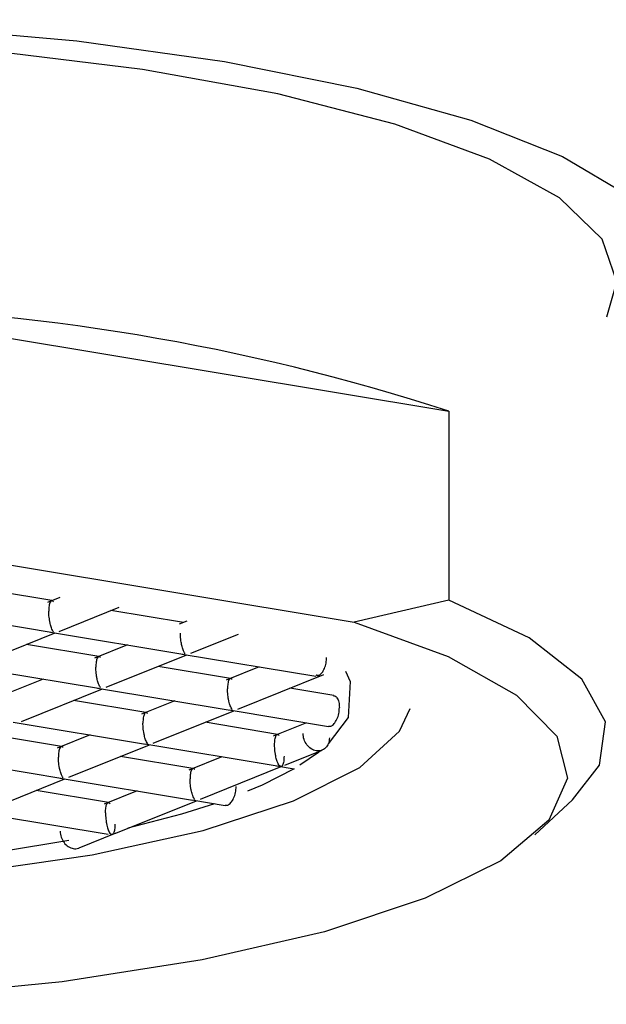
# Model space of a CAD drawing. Header units: millimetres. Extents: x 4201.644 to 4201.689, y 1913.656 to 1913.809.
# Tile 4 of 7: x 4201.671 to 4201.678, y 1913.704 to 1913.717. Entities that reach past the tile are written whole.
import ezdxf

# ---------------------------------------------------------------- set-up
doc = ezdxf.new("R2010")
doc.units = ezdxf.units.MM
doc.layers.add('SANINDUSA', color=3, linetype='Continuous')

msp = doc.modelspace()

# ---------------------------------------------------------------- linework, layer by layer
at = {"layer": 'SANINDUSA'}
for p, q in [((4201.6680585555, 1913.713032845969), (4201.676128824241, 1913.711691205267)), ((4201.676128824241, 1913.711691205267), (4201.676128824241, 1913.709276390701)), ((4201.669271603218, 1913.709933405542), (4201.674915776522, 1913.708995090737)), ((4201.671051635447, 1913.709268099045), (4201.670126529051, 1913.709421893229)), ((4201.671154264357, 1913.709309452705), (4201.670996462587, 1913.709245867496)), ((4201.676128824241, 1913.709276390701), (4201.674915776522, 1913.708995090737)), ((4201.669353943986, 1913.709144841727), (4201.671046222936, 1913.708863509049)), ((4201.671145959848, 1913.7088748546), (4201.671912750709, 1913.709183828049)), ((4201.672734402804, 1913.70898834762), (4201.671809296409, 1913.709142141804)), ((4201.672779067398, 1913.709006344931), (4201.672679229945, 1913.708966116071)), ((4201.670065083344, 1913.70843932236), (4201.671096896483, 1913.708855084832)), ((4201.671036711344, 1913.708865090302), (4201.672728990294, 1913.708583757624)), ((4201.672828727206, 1913.708595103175), (4201.673438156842, 1913.70884066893)), ((4201.671653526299, 1913.70855281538), (4201.670728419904, 1913.708706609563)), ((4201.672022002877, 1913.708701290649), (4201.67159835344, 1913.70853058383)), ((4201.671747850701, 1913.708159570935), (4201.67277966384, 1913.708575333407)), ((4201.672719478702, 1913.708585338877), (4201.674428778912, 1913.708301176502)), ((4201.669955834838, 1913.708429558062), (4201.671648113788, 1913.708148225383)), ((4201.673336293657, 1913.708273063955), (4201.672411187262, 1913.708426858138)), ((4201.673704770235, 1913.708421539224), (4201.673281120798, 1913.708250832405)), ((4201.670941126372, 1913.708265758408), (4201.670517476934, 1913.70809505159)), ((4201.673430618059, 1913.70787981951), (4201.674528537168, 1913.708322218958)), ((4201.674433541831, 1913.708317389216), (4201.67446853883, 1913.708311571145)), ((4201.67443980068, 1913.708308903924), (4201.674433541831, 1913.708317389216)), ((4201.67446853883, 1913.708311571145), (4201.67443980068, 1913.708308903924)), ((4201.674446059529, 1913.708302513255), (4201.67443980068, 1913.708308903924)), ((4201.67446853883, 1913.708311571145), (4201.674446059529, 1913.708302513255)), ((4201.670666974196, 1913.707724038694), (4201.671698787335, 1913.708139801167)), ((4201.671638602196, 1913.708149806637), (4201.673330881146, 1913.707868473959)), ((4201.674656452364, 1913.708053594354), (4201.67409395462, 1913.708147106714)), ((4201.672255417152, 1913.707837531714), (4201.671330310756, 1913.707991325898)), ((4201.67262389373, 1913.707986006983), (4201.672200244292, 1913.707815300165)), ((4201.673321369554, 1913.707870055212), (4201.674590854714, 1913.707659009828)), ((4201.672349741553, 1913.707444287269), (4201.673381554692, 1913.707860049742)), ((4201.670557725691, 1913.707714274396), (4201.672250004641, 1913.707432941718)), ((4201.673938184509, 1913.707557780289), (4201.673013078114, 1913.707711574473)), ((4201.674306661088, 1913.707706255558), (4201.67388301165, 1913.70753554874)), ((4201.671174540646, 1913.707401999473), (4201.670249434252, 1913.707555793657)), ((4201.671543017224, 1913.707550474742), (4201.671119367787, 1913.707379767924)), ((4201.671268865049, 1913.707008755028), (4201.672300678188, 1913.707424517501)), ((4201.672240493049, 1913.707434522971), (4201.673932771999, 1913.707153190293)), ((4201.669476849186, 1913.707278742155), (4201.671169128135, 1913.706997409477)), ((4201.672857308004, 1913.707122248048), (4201.671932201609, 1913.707276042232)), ((4201.673225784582, 1913.707270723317), (4201.672802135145, 1913.707100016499)), ((4201.674032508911, 1913.707164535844), (4201.674508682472, 1913.70735640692)), ((4201.672951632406, 1913.706729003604), (4201.673983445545, 1913.707144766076)), ((4201.673923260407, 1913.707154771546), (4201.67415057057, 1913.7071169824)), ((4201.670187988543, 1913.706573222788), (4201.671219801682, 1913.70698898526)), ((4201.671159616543, 1913.70699899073), (4201.672851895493, 1913.706717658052)), ((4201.671776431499, 1913.706686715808), (4201.670851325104, 1913.706840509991)), ((4201.672144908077, 1913.706835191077), (4201.671721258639, 1913.706664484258)), ((4201.671870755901, 1913.706293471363), (4201.67290256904, 1913.706709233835)), ((4201.672842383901, 1913.706719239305), (4201.673270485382, 1913.706648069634)), ((4201.677228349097, 1913.706271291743), (4201.677710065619, 1913.706719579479)), ((4201.670078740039, 1913.70656345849), (4201.671771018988, 1913.706282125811)), ((4201.671400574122, 1913.706104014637), (4201.671876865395, 1913.706295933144)), ((4201.671272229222, 1913.706198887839), (4201.670423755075, 1913.706058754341))]:
    msp.add_line(p, q, dxfattribs=at)
at = {"layer": 'SANINDUSA', "flags": 128}
for points in [[(4201.654148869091, 1913.712053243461), (4201.653853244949, 1913.712254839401), (4201.653326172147, 1913.712793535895), (4201.653148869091, 1913.713347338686), (4201.653326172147, 1913.713901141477), (4201.653853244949, 1913.714439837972), (4201.654715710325, 1913.714948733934), (4201.655890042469, 1913.715413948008), (4201.65734420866, 1913.715822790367), (4201.659038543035, 1913.716164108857), (4201.66092682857, 1913.716428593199), (4201.662957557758, 1913.716609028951), (4201.6650753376, 1913.716700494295), (4201.667222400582, 1913.716700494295), (4201.669340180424, 1913.716609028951), (4201.671370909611, 1913.716428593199), (4201.673259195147, 1913.716164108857), (4201.674953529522, 1913.715822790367), (4201.676407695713, 1913.715413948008), (4201.677582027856, 1913.714948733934), (4201.678444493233, 1913.714439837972), (4201.678971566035, 1913.713901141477), (4201.679148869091, 1913.713347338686), (4201.679148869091, 1913.713347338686)], [(4201.678148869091, 1913.71289788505), (4201.678273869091, 1913.713347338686), (4201.678089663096, 1913.713892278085), (4201.677542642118, 1913.714420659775), (4201.676649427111, 1913.714916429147), (4201.675437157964, 1913.7153645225), (4201.673942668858, 1913.715751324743), (4201.672211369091, 1913.716065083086), (4201.670295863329, 1913.716296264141), (4201.668254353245, 1913.716437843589), (4201.666148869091, 1913.716485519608), (4201.664043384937, 1913.716437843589), (4201.662001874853, 1913.716296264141), (4201.660086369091, 1913.716065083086), (4201.658355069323, 1913.715751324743), (4201.656860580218, 1913.7153645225), (4201.65564831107, 1913.714916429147), (4201.654755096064, 1913.714420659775), (4201.654208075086, 1913.713892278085), (4201.654023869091, 1913.713347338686)], [(4201.677710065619, 1913.706719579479), (4201.678055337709, 1913.707164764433), (4201.678131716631, 1913.707717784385), (4201.677827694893, 1913.708265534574), (4201.677152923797, 1913.708790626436), (4201.676128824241, 1913.709276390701)], [(4201.674915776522, 1913.708995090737), (4201.676118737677, 1913.708552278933), (4201.676991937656, 1913.708060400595), (4201.677506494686, 1913.707535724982), (4201.677645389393, 1913.70699560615), (4201.677404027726, 1913.70645790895), (4201.676790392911, 1913.705940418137), (4201.675824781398, 1913.705460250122), (4201.674539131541, 1913.705033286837), (4201.67297596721, 1913.704673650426), (4201.671186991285, 1913.704393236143), (4201.66923137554, 1913.704201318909), (4201.66717380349, 1913.704104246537), (4201.665082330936, 1913.704105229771), (4201.663026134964, 1913.704204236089)], [(4201.674805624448, 1913.708364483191), (4201.674865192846, 1913.708233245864), (4201.674841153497, 1913.707775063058), (4201.674587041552, 1913.707435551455)], [(4201.661014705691, 1913.705965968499), (4201.662672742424, 1913.705746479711), (4201.664464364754, 1913.705614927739), (4201.666320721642, 1913.705576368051), (4201.668170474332, 1913.705632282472), (4201.669942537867, 1913.705780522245), (4201.671568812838, 1913.706015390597), (4201.67298680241, 1913.706327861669), (4201.674142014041, 1913.706705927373), (4201.674990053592, 1913.707135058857), (4201.675498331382, 1913.707598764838), (4201.675632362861, 1913.707889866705)], [(4201.674485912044, 1913.707347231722), (4201.674461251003, 1913.707327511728), (4201.674222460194, 1913.70716165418)], [(4201.674148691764, 1913.707117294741), (4201.673741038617, 1913.706908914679), (4201.673555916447, 1913.706829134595)], [(4201.673133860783, 1913.706670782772), (4201.672710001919, 1913.706536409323), (4201.672023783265, 1913.706356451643)]]:
    msp.add_lwpolyline(points, dxfattribs=at)
at = {"layer": 'SANINDUSA'}
msp.add_arc((4201.667681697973, 1913.685822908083), 0.02721254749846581, 71.91588343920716, 89.20650443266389, dxfattribs=at)
for points, knots in [([(4201.671074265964, 1913.709254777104), (4201.671064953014, 1913.709261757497), (4201.671049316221, 1913.709273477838), (4201.671033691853, 1913.709255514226), (4201.671023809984, 1913.709229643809), (4201.671018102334, 1913.709201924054), (4201.671014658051, 1913.709169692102), (4201.671014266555, 1913.709145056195), (4201.671014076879, 1913.709133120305)], [0, 0, 0, 0, 0.3296964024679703, 0.5535725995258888, 0.6801662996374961, 0.7951144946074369, 0.9007346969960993, 1, 1, 1, 1]), ([(4201.671074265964, 1913.708868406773), (4201.671065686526, 1913.708882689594), (4201.671051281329, 1913.708906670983), (4201.67103337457, 1913.708964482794), (4201.671024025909, 1913.709013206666), (4201.67101848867, 1913.709054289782), (4201.671014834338, 1913.709094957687), (4201.67101432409, 1913.709120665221), (4201.671014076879, 1913.709133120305)], [0, 0, 0, 0, 0.3296964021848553, 0.5535725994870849, 0.6801662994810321, 0.7951144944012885, 0.9007346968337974, 1, 1, 1, 1]), ([(4201.672757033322, 1913.708588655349), (4201.672748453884, 1913.708602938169), (4201.672734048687, 1913.708626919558), (4201.672716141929, 1913.708684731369), (4201.672706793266, 1913.708733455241), (4201.672701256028, 1913.708774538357), (4201.672697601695, 1913.708815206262), (4201.672697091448, 1913.708840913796), (4201.672696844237, 1913.70885336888)], [0, 0, 0, 0, 0.3296964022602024, 0.553572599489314, 0.6801662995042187, 0.7951144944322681, 0.9007346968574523, 1, 1, 1, 1]), ([(4201.671676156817, 1913.708539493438), (4201.671666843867, 1913.708546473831), (4201.671651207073, 1913.708558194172), (4201.671635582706, 1913.70854023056), (4201.671625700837, 1913.708514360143), (4201.671619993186, 1913.708486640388), (4201.671616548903, 1913.708454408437), (4201.671616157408, 1913.70842977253), (4201.671615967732, 1913.70841783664)], [0, 0, 0, 0, 0.3296964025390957, 0.5535725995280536, 0.6801662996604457, 0.7951144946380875, 0.9007346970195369, 1, 1, 1, 1]), ([(4201.671676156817, 1913.708153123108), (4201.671667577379, 1913.708167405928), (4201.671653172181, 1913.708191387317), (4201.671635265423, 1913.708249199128), (4201.671625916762, 1913.708297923), (4201.671620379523, 1913.708339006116), (4201.671616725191, 1913.708379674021), (4201.671616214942, 1913.708405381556), (4201.671615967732, 1913.70841783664)], [0, 0, 0, 0, 0.3296963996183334, 0.5535725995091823, 0.6801662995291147, 0.7951144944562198, 0.9007346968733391, 1, 1, 1, 1]), ([(4201.673358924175, 1913.708259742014), (4201.673349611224, 1913.708266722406), (4201.673333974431, 1913.708278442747), (4201.673318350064, 1913.708260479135), (4201.673308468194, 1913.708234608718), (4201.673302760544, 1913.708206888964), (4201.673299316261, 1913.708174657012), (4201.673298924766, 1913.708150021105), (4201.67329873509, 1913.708138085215)], [0, 0, 0, 0, 0.3296964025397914, 0.5535725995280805, 0.6801662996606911, 0.7951144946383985, 0.9007346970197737, 0.9999999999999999, 0.9999999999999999, 0.9999999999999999, 0.9999999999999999]), ([(4201.673358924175, 1913.707873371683), (4201.673350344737, 1913.707887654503), (4201.673335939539, 1913.707911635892), (4201.673318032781, 1913.707969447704), (4201.673308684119, 1913.708018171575), (4201.67330314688, 1913.708059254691), (4201.673299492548, 1913.708099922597), (4201.6732989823, 1913.708125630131), (4201.67329873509, 1913.708138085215)], [0, 0, 0, 0, 0.3296963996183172, 0.5535725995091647, 0.6801662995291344, 0.7951144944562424, 0.9007346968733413, 1, 1, 1, 1]), ([(4201.67465352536, 1913.708051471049), (4201.67465650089, 1913.708051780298), (4201.674673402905, 1913.708053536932), (4201.674698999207, 1913.708026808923), (4201.674724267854, 1913.707974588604), (4201.674727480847, 1913.707925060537), (4201.674729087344, 1913.707900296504)], [0, 0, 0, 0, 0.06648488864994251, 0.3776565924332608, 0.6888282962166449, 1, 1, 1, 1]), ([(4201.674588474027, 1913.70766201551), (4201.674599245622, 1913.707661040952), (4201.674623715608, 1913.707658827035), (4201.674663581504, 1913.707691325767), (4201.674699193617, 1913.70774794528), (4201.674724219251, 1913.707822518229), (4201.674727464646, 1913.707874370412), (4201.674729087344, 1913.707900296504)], [0, 0, 0, 0, 0.1642884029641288, 0.3732163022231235, 0.5821442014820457, 0.7910721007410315, 1, 1, 1, 1]), ([(4201.672278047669, 1913.707824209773), (4201.672268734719, 1913.707831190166), (4201.672253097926, 1913.707842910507), (4201.672237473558, 1913.707824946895), (4201.672227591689, 1913.707799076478), (4201.672221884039, 1913.707771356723), (4201.672218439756, 1913.707739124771), (4201.67221804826, 1913.707714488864), (4201.672217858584, 1913.707702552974)], [0, 0, 0, 0, 0.3296964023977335, 0.5535725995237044, 0.6801662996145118, 0.7951144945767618, 0.9007346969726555, 1, 1, 1, 1]), ([(4201.672278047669, 1913.707437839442), (4201.672269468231, 1913.707452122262), (4201.672255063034, 1913.707476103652), (4201.672237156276, 1913.707533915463), (4201.672227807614, 1913.707582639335), (4201.672222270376, 1913.707623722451), (4201.672218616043, 1913.707664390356), (4201.672218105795, 1913.70769009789), (4201.672217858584, 1913.707702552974)], [0, 0, 0, 0, 0.329696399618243, 0.5535725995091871, 0.6801662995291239, 0.7951144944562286, 0.900734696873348, 1, 1, 1, 1]), ([(4201.673900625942, 1913.707422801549), (4201.673900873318, 1913.707434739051), (4201.673901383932, 1913.707459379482), (4201.673905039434, 1913.707491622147), (4201.673910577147, 1913.707519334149), (4201.673919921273, 1913.70754517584), (4201.673937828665, 1913.707563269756), (4201.673952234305, 1913.707551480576), (4201.673960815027, 1913.707544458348)], [0, 0, 0, 0, 0.0992521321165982, 0.2048682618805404, 0.3198207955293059, 0.446426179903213, 0.6702636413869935, 1, 1, 1, 1]), ([(4201.671197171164, 1913.707388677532), (4201.671187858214, 1913.707395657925), (4201.67117222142, 1913.707407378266), (4201.671156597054, 1913.707389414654), (4201.671146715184, 1913.707363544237), (4201.671141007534, 1913.707335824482), (4201.671137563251, 1913.707303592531), (4201.671137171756, 1913.707278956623), (4201.671136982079, 1913.707267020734)], [0, 0, 0, 0, 0.3296964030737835, 0.5535725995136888, 0.680166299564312, 0.7951144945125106, 0.9007346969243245, 1, 1, 1, 1]), ([(4201.673960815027, 1913.707158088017), (4201.673952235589, 1913.707172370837), (4201.673937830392, 1913.707196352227), (4201.673919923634, 1913.707254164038), (4201.673910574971, 1913.70730288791), (4201.673905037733, 1913.707343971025), (4201.6739013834, 1913.707384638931), (4201.673900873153, 1913.707410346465), (4201.673900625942, 1913.707422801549)], [0, 0, 0, 0, 0.3296963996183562, 0.5535725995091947, 0.680166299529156, 0.7951144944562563, 0.9007346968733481, 1, 1, 1, 1]), ([(4201.671197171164, 1913.707002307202), (4201.671188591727, 1913.707016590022), (4201.671174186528, 1913.707040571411), (4201.67115627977, 1913.707098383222), (4201.671146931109, 1913.707147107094), (4201.67114139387, 1913.70718819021), (4201.671137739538, 1913.707228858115), (4201.67113722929, 1913.707254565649), (4201.671136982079, 1913.707267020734)], [0, 0, 0, 0, 0.3296963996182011, 0.5535725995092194, 0.6801662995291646, 0.7951144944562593, 0.9007346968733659, 1, 1, 1, 1]), ([(4201.674021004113, 1913.707279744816), (4201.674020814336, 1913.707267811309), (4201.674020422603, 1913.707243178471), (4201.67401698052, 1913.707210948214), (4201.67401127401, 1913.707183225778), (4201.674001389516, 1913.707157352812), (4201.67398576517, 1913.707139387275), (4201.673970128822, 1913.707151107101), (4201.673960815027, 1913.707158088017)], [0, 0, 0, 0, 0.09924425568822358, 0.2048574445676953, 0.3198127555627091, 0.4464268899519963, 0.6702640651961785, 1, 1, 1, 1]), ([(4201.672879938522, 1913.707108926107), (4201.672870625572, 1913.7071159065), (4201.672854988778, 1913.707127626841), (4201.672839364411, 1913.707109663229), (4201.672829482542, 1913.707083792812), (4201.672823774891, 1913.707056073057), (4201.672820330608, 1913.707023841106), (4201.672819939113, 1913.706999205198), (4201.672819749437, 1913.706987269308)], [0, 0, 0, 0, 0.3296964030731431, 0.5535725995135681, 0.680166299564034, 0.7951144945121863, 0.9007346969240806, 1, 1, 1, 1]), ([(4201.672879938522, 1913.706722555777), (4201.672871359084, 1913.706736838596), (4201.672856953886, 1913.706760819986), (4201.672839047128, 1913.706818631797), (4201.672829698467, 1913.706867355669), (4201.672824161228, 1913.706908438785), (4201.672820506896, 1913.70694910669), (4201.672819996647, 1913.706974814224), (4201.672819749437, 1913.706987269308)], [0, 0, 0, 0, 0.3296963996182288, 0.5535725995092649, 0.6801662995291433, 0.7951144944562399, 0.9007346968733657, 1, 1, 1, 1]), ([(4201.673268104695, 1913.706651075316), (4201.67327887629, 1913.706650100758), (4201.673303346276, 1913.706647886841), (4201.673343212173, 1913.706680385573), (4201.673378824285, 1913.706737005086), (4201.67340384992, 1913.706811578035), (4201.673407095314, 1913.706863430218), (4201.673408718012, 1913.70688935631)], [0, 0, 0, 0, 0.1642884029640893, 0.3732163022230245, 0.5821442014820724, 0.7910721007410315, 0.9999999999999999, 0.9999999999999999, 0.9999999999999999, 0.9999999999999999]), ([(4201.671738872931, 1913.706551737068), (4201.671739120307, 1913.70656367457), (4201.671739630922, 1913.706588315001), (4201.671743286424, 1913.706620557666), (4201.671748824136, 1913.706648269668), (4201.671758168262, 1913.706674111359), (4201.671776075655, 1913.706692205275), (4201.671790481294, 1913.706680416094), (4201.671799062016, 1913.706673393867)], [0, 0, 0, 0, 0.09925213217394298, 0.2048682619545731, 0.3198207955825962, 0.4464261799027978, 0.6702636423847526, 1, 1, 1, 1]), ([(4201.671738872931, 1913.706551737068), (4201.671739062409, 1913.706539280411), (4201.671739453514, 1913.706513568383), (4201.671742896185, 1913.706472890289), (4201.671748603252, 1913.706431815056), (4201.671758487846, 1913.706383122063), (4201.67177411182, 1913.706325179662), (4201.671789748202, 1913.706301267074), (4201.671799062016, 1913.706287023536)], [0, 0, 0, 0, 0.09925213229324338, 0.2048682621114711, 0.3198207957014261, 0.4464261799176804, 0.6702636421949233, 1, 1, 1, 1]), ([(4201.671859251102, 1913.706408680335), (4201.671859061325, 1913.706396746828), (4201.671858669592, 1913.70637211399), (4201.67185522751, 1913.706339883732), (4201.671849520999, 1913.706312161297), (4201.671839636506, 1913.706286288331), (4201.67182401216, 1913.706268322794), (4201.671808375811, 1913.706280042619), (4201.671799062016, 1913.706287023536)], [0, 0, 0, 0, 0.09924425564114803, 0.2048574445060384, 0.3198127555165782, 0.4464268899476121, 0.670264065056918, 1, 1, 1, 1]), ([(4201.671159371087, 1913.706318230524), (4201.67116190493, 1913.706292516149), (4201.671166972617, 1913.706241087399), (4201.671205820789, 1913.706170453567), (4201.67126169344, 1913.706117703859), (4201.671326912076, 1913.706093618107), (4201.671377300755, 1913.70609117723), (4201.671398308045, 1913.706104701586), (4201.671401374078, 1913.706106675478)], [0, 0, 0, 0, 0.1933901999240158, 0.3867803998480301, 0.5801705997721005, 0.7735607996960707, 0.9669509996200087, 1, 1, 1, 1])]:
    msp.add_open_spline(points, degree=3, knots=knots, dxfattribs=at)
for points in [[(4201.67446853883, 1913.708311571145), (4201.674481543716, 1913.708321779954), (4201.674507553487, 1913.708342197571), (4201.674539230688, 1913.708400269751), (4201.674561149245, 1913.708470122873), (4201.674563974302, 1913.708518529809), (4201.67456538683, 1913.708542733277)], [(4201.674600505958, 1913.70751325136), (4201.674597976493, 1913.707488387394), (4201.674592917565, 1913.707438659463), (4201.674554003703, 1913.707380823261), (4201.674498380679, 1913.707347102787), (4201.674432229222, 1913.707343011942), (4201.674366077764, 1913.707369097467), (4201.67431045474, 1913.707421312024), (4201.674271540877, 1913.707492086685), (4201.674266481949, 1913.707543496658), (4201.674263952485, 1913.707569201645)]]:
    msp.add_open_spline(points, degree=3, dxfattribs=at)

doc.saveas('drawing.dxf')
